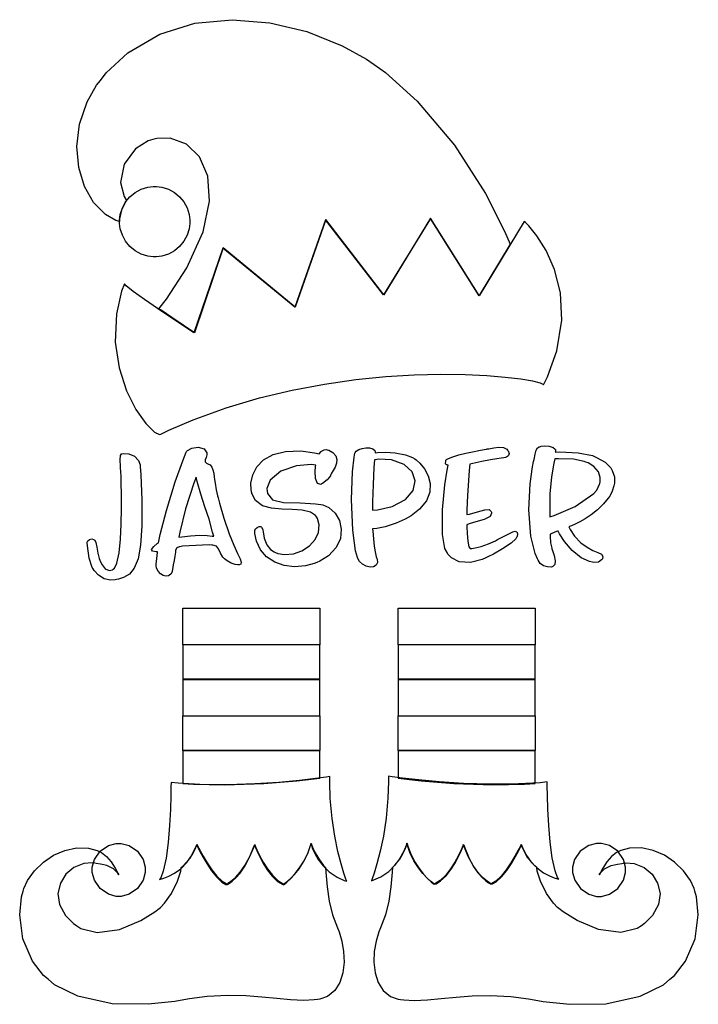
# Model space of a CAD drawing. Extents: x 2.11 to 5.51, y 0.25 to 5.17.
import ezdxf

# ---------------------------------------------------------------- set-up
doc = ezdxf.new("R2010")
doc.units = 0
doc.layers.get('0').update_dxf_attribs({"linetype": 'CONTINUOUS'})

msp = doc.modelspace()

# ---------------------------------------------------------------- linework, layer by layer
at = {"color": 95}
for points in [[(4.56668, 4.04829), (4.41249, 3.79199), (4.16769, 4.1774), (3.93435, 3.79514), (3.64481, 4.17117), (3.49164, 3.73367), (3.13226, 4.02951), (2.98753, 3.60558), (2.98753, 3.60558), (2.97228, 3.61583), (2.93218, 3.64285), (2.87543, 3.68121), (2.82667, 3.71431), (2.81044, 3.72537), (2.84864, 3.77365), (2.94943, 3.92953), (3.03082, 4.10938), (3.06287, 4.26303), (3.05414, 4.38851), (3.01297, 4.48406), (2.94781, 4.54758), (2.86708, 4.57731), (2.79997, 4.57699), (2.77919, 4.57118), (2.75624, 4.56511), (2.69336, 4.52485), (2.63633, 4.44803), (2.61817, 4.35678), (2.6359, 4.28569), (2.64899, 4.26704), (2.64324, 4.25976), (2.62261, 4.21783), (2.61356, 4.17503), (2.61356, 4.16075), (2.59489, 4.16629), (2.54303, 4.19672), (2.48356, 4.25694), (2.43787, 4.33675), (2.40896, 4.43147), (2.39958, 4.53657), (2.41271, 4.64725), (2.45107, 4.759), (2.49826, 4.84218), (2.51768, 4.86703), (2.54715, 4.905), (2.65494, 5.00385), (2.81472, 5.09782), (2.99067, 5.15218), (3.17626, 5.17031), (3.36513, 5.15543), (3.55067, 5.11094), (3.72661, 5.0401), (3.84853, 4.9726), (3.88644, 4.94618), (3.94417, 4.90614), (4.10183, 4.76357), (4.28787, 4.54372), (4.44319, 4.30067), (4.53928, 4.11285), (4.56668, 4.04829)], [(3.60314, 0.272244), (3.58637, 0.269965), (3.53549, 0.267469), (3.46843, 0.269911), (3.39942, 0.276531), (3.32579, 0.284506), (3.24501, 0.290799), (3.15457, 0.292481), (3.05186, 0.286567), (2.96349, 0.27539), (2.93435, 0.270128), (2.8904, 0.262369), (2.75689, 0.248156), (2.57656, 0.250597), (2.40554, 0.288629), (2.28868, 0.3463), (2.25624, 0.373264), (2.23351, 0.392361), (2.17796, 0.464572), (2.13004, 0.57525), (2.11399, 0.695096), (2.12272, 0.785482), (2.13124, 0.813911), (2.13525, 0.827692), (2.15386, 0.867133), (2.18832, 0.916015), (2.23226, 0.958712), (2.28342, 0.993218), (2.33951, 1.01763), (2.39828, 1.03), (2.45736, 1.02832), (2.50119, 1.01709), (2.5146, 1.01074), (2.52371, 1.00629), (2.54872, 0.987739), (2.57226, 0.960015), (2.59088, 0.928765), (2.60519, 0.903321), (2.6104, 0.895128), (2.60504, 0.903646), (2.58257, 0.925076), (2.55035, 0.941515), (2.51796, 0.949328), (2.49664, 0.952365), (2.48958, 0.95345), (2.47624, 0.955567), (2.43463, 0.952094), (2.38531, 0.932508), (2.34506, 0.898383), (2.31733, 0.853515), (2.30539, 0.801594), (2.31278, 0.746365), (2.34283, 0.691569), (2.38346, 0.651421), (2.39899, 0.64095), (2.42051, 0.626628), (2.50146, 0.60791), (2.61301, 0.622342), (2.72065, 0.667481), (2.7901, 0.709961), (2.81147, 0.7264), (2.81847, 0.731608), (2.83892, 0.754232), (2.87289, 0.802083), (2.90369, 0.86339), (2.91971, 0.914279), (2.92188, 0.931586), (2.92969, 0.938097), (2.96599, 0.979275), (2.99556, 1.03396), (3, 1.0472), (3.00097, 1.0472), (3.00407, 1.03944), (3.01481, 1.01883), (3.03103, 0.989367), (3.05154, 0.955078), (3.07514, 0.919976), (3.10075, 0.888183), (3.12711, 0.863661), (3.14621, 0.852106), (3.1531, 0.850369), (3.15294, 0.850532), (3.15479, 0.853028), (3.16314, 0.85829), (3.17692, 0.868001), (3.19515, 0.883951), (3.21664, 0.90804), (3.24024, 0.942057), (3.26497, 0.987847), (3.28413, 1.03212), (3.28961, 1.0472), (3.28961, 1.0472), (3.29243, 1.03993), (3.30067, 1.0204), (3.31375, 0.99235), (3.33128, 0.959364), (3.35265, 0.925022), (3.3775, 0.893012), (3.40522, 0.866917), (3.4274, 0.853082), (3.43544, 0.850369), (3.43668, 0.850369), (3.44043, 0.853678), (3.45264, 0.86339), (3.47017, 0.879503), (3.4911, 0.901964), (3.51367, 0.930664), (3.53586, 0.965549), (3.55593, 1.00651), (3.56868, 1.04156), (3.57189, 1.05349), (3.57189, 1.05349), (3.57547, 1.04253), (3.58735, 1.01416), (3.60921, 0.975261), (3.6334, 0.942437), (3.64268, 0.932617), (3.64492, 0.908257), (3.65164, 0.835015), (3.66146, 0.7634), (3.67904, 0.695637), (3.70275, 0.630914), (3.71149, 0.6097), (3.71576, 0.598469), (3.72553, 0.563476), (3.73406, 0.511882), (3.73594, 0.458279), (3.72993, 0.405817), (3.71485, 0.357801), (3.68946, 0.317383), (3.65261, 0.287761), (3.61578, 0.273926), (3.60314, 0.272244)], [(4.01878, 0.272244), (4.03549, 0.269965), (4.08637, 0.267469), (4.15343, 0.269911), (4.22244, 0.276531), (4.29606, 0.284506), (4.37685, 0.290799), (4.46729, 0.292481), (4.56999, 0.286567), (4.65831, 0.27539), (4.6875, 0.270128), (4.73139, 0.262369), (4.8649, 0.248156), (5.04531, 0.250597), (5.21631, 0.288629), (5.33311, 0.3463), (5.36561, 0.373264), (5.38829, 0.392361), (5.44385, 0.464572), (5.49175, 0.57525), (5.50782, 0.695096), (5.49908, 0.785482), (5.49061, 0.813911), (5.48654, 0.827692), (5.46793, 0.867133), (5.43349, 0.916015), (5.38954, 0.958712), (5.33838, 0.993218), (5.28228, 1.01763), (5.22358, 1.03), (5.16444, 1.02832), (5.12067, 1.01709), (5.10732, 1.01074), (5.09814, 1.00629), (5.07314, 0.987739), (5.04958, 0.960015), (5.03093, 0.928765), (5.01665, 0.903321), (5.01144, 0.895128), (5.01676, 0.903646), (5.03922, 0.925076), (5.07146, 0.941515), (5.10385, 0.949328), (5.12517, 0.952365), (5.13226, 0.95345), (5.14556, 0.955567), (5.18718, 0.952094), (5.23649, 0.932508), (5.27675, 0.898383), (5.30453, 0.853515), (5.31646, 0.801594), (5.30908, 0.746365), (5.27903, 0.691569), (5.23844, 0.651421), (5.22293, 0.64095), (5.20133, 0.626628), (5.12039, 0.60791), (5.00885, 0.622342), (4.90121, 0.667481), (4.83176, 0.709961), (4.81044, 0.7264), (4.80339, 0.731608), (4.78288, 0.754232), (4.74892, 0.802083), (4.7181, 0.86339), (4.7021, 0.914279), (4.69997, 0.931586), (4.69217, 0.938097), (4.65582, 0.979275), (4.62625, 1.03396), (4.62185, 1.0472), (4.62185, 1.0472), (4.61774, 1.03944), (4.60699, 1.01883), (4.59076, 0.989367), (4.57026, 0.955078), (4.54665, 0.919976), (4.52106, 0.888183), (4.49468, 0.863661), (4.47558, 0.852051), (4.46875, 0.850369), (4.46886, 0.850478), (4.46701, 0.853028), (4.45865, 0.85829), (4.44488, 0.868001), (4.42665, 0.883951), (4.40522, 0.90804), (4.38157, 0.942057), (4.35688, 0.987847), (4.33772, 1.03212), (4.33231, 1.0472), (4.33231, 1.0472), (4.32943, 1.03993), (4.32124, 1.0204), (4.30811, 0.99235), (4.29064, 0.959364), (4.26921, 0.925022), (4.24442, 0.893012), (4.21664, 0.866917), (4.19444, 0.853082), (4.18647, 0.850369), (4.18517, 0.850369), (4.18143, 0.853678), (4.16922, 0.86339), (4.15169, 0.879503), (4.13069, 0.901964), (4.10818, 0.930664), (4.08594, 0.965549), (4.06592, 1.00651), (4.05317, 1.04156), (4.05003, 1.05349), (4.05003, 1.05349), (4.04639, 1.04253), (4.0345, 1.01416), (4.01264, 0.975261), (3.98839, 0.942437), (3.97917, 0.932617), (3.97689, 0.908257), (3.97017, 0.835015), (3.96039, 0.7634), (3.94282, 0.695637), (3.91917, 0.630914), (3.91043, 0.6097), (3.90597, 0.598525), (3.89606, 0.563476), (3.88732, 0.511882), (3.88542, 0.458279), (3.8915, 0.405817), (3.90674, 0.357801), (3.93224, 0.317383), (3.96918, 0.287761), (4.00608, 0.273926), (4.01878, 0.272244)]]:
    msp.add_lwpolyline(points, close=True, dxfattribs=at)
at = {"color": 240}
for points in [[(2.78961, 4.33681), (2.79839, 4.33681), (2.82493, 4.33322), (2.85792, 4.32297), (2.88781, 4.30669), (2.9139, 4.28515), (2.93544, 4.25906), (2.95171, 4.22917), (2.96197, 4.19618), (2.9656, 4.16965), (2.9656, 4.16075), (2.9656, 4.15196), (2.96197, 4.12543), (2.95171, 4.09239), (2.93544, 4.0625), (2.9139, 4.03646), (2.88781, 4.01492), (2.85792, 3.99864), (2.82493, 3.98833), (2.79839, 3.98469), (2.78961, 3.98469), (2.78071, 3.98469), (2.75418, 3.98833), (2.72119, 3.99864), (2.69129, 4.01492), (2.66521, 4.03646), (2.64367, 4.0625), (2.62739, 4.09239), (2.61714, 4.12543), (2.61356, 4.15196), (2.61356, 4.16075), (2.61356, 4.16965), (2.61714, 4.19618), (2.62739, 4.22917), (2.64367, 4.25906), (2.66521, 4.28515), (2.69129, 4.30669), (2.72119, 4.32297), (2.75418, 4.33322), (2.78071, 4.33681), (2.78961, 4.33681)], [(4.73335, 3.34517), (4.75396, 3.38547), (4.79997, 3.51449), (4.82508, 3.66803), (4.81819, 3.80414), (4.78879, 3.92106), (4.74636, 4.01704), (4.70047, 4.09033), (4.66064, 4.13917), (4.64318, 4.15722), (4.63644, 4.16178), (4.41249, 3.78993), (4.16769, 4.17638), (3.93332, 3.79411), (3.64378, 4.17014), (3.48958, 3.73264), (3.13021, 4.02849), (2.9854, 3.60449), (2.9854, 3.60449), (2.96951, 3.61507), (2.92779, 3.6429), (2.86925, 3.68224), (2.80285, 3.72732), (2.73747, 3.77235), (2.68218, 3.81153), (2.64583, 3.83908), (2.63747, 3.84928), (2.63747, 3.84928), (2.62364, 3.81358), (2.59804, 3.70025), (2.59179, 3.55881), (2.61111, 3.42914), (2.64811, 3.31521), (2.69526, 3.22114), (2.74468, 3.15088), (2.78874, 3.10861), (2.81347, 3.09625), (2.81976, 3.09825), (2.85969, 3.11768), (2.98236, 3.17019), (3.14719, 3.23031), (3.31256, 3.27951), (3.47672, 3.31879), (3.63803, 3.34896), (3.79471, 3.37104), (3.9451, 3.38585), (4.08746, 3.39438), (4.22011, 3.39751), (4.34136, 3.39615), (4.44943, 3.39122), (4.54269, 3.38363), (4.61942, 3.37435), (4.6779, 3.36421), (4.71647, 3.35422), (4.73101, 3.34868), (4.73335, 3.34517)], [(3.66461, 1.38683), (3.66461, 1.38683), (3.64611, 1.38395), (3.59418, 1.37674), (3.51394, 1.36719), (3.41064, 1.35742), (3.2895, 1.3495), (3.15565, 1.34554), (3.01438, 1.34755), (2.90657, 1.35395), (2.87082, 1.35764), (2.87082, 1.35303), (2.87067, 1.33919), (2.86974, 1.29118), (2.86746, 1.22238), (2.86313, 1.14155), (2.85613, 1.05735), (2.84576, 0.978569), (2.83143, 0.913954), (2.81933, 0.881022), (2.8125, 0.872233), (2.81267, 0.871853), (2.81879, 0.873156), (2.83529, 0.878147), (2.85932, 0.888021), (2.88813, 0.903754), (2.91917, 0.926215), (2.94976, 0.956326), (2.97721, 0.995008), (2.99474, 1.03065), (2.99897, 1.04308), (2.99897, 1.04308), (3.00271, 1.03564), (3.01318, 1.01514), (3.02924, 0.985678), (3.04969, 0.951281), (3.0734, 0.916124), (3.09912, 0.884169), (3.12571, 0.859483), (3.14507, 0.847874), (3.15207, 0.846192), (3.15192, 0.846463), (3.15435, 0.84885), (3.16297, 0.854113), (3.17681, 0.863824), (3.19488, 0.879775), (3.21615, 0.903863), (3.23947, 0.937935), (3.26394, 0.983724), (3.28304, 1.02799), (3.28851, 1.04308), (3.28851, 1.04308), (3.29135, 1.03608), (3.29958, 1.01671), (3.31267, 0.988661), (3.33018, 0.955567), (3.35157, 0.921115), (3.37642, 0.888997), (3.40414, 0.862793), (3.42632, 0.848904), (3.43435, 0.846192), (3.43435, 0.846192), (3.43864, 0.849121), (3.45036, 0.858615), (3.46761, 0.874621), (3.4885, 0.896972), (3.51112, 0.925726), (3.53364, 0.960775), (3.55419, 1.00201), (3.56749, 1.03727), (3.57086, 1.04932), (3.57086, 1.04932), (3.57269, 1.04302), (3.57889, 1.0261), (3.59017, 1.00141), (3.60726, 0.971843), (3.63103, 0.940429), (3.66222, 0.910047), (3.70161, 0.883518), (3.73753, 0.867458), (3.75, 0.863878), (3.74972, 0.86415), (3.74582, 0.874294), (3.73562, 0.903592), (3.7214, 0.950196), (3.70535, 1.01248), (3.68951, 1.08892), (3.676, 1.17784), (3.66699, 1.27767), (3.66422, 1.35959), (3.66461, 1.38683)], [(3.87294, 0.865994), (3.88525, 0.869683), (3.92068, 0.88596), (3.95979, 0.912543), (3.99094, 0.942979), (4.01481, 0.974337), (4.03217, 1.00374), (4.04368, 1.02832), (4.05007, 1.04514), (4.05208, 1.05138), (4.05208, 1.05138), (4.05533, 1.03933), (4.06842, 1.00402), (4.08876, 0.962674), (4.11128, 0.927518), (4.13396, 0.898654), (4.15494, 0.876193), (4.17231, 0.860243), (4.18414, 0.850911), (4.18853, 0.848253), (4.18853, 0.848253), (4.1965, 0.850965), (4.21869, 0.864854), (4.24647, 0.89106), (4.27126, 0.923232), (4.29269, 0.957682), (4.31017, 0.990722), (4.32329, 1.01877), (4.33149, 1.03814), (4.33436, 1.04514), (4.33436, 1.04514), (4.33963, 1.03), (4.35824, 0.98546), (4.38232, 0.939561), (4.40554, 0.90549), (4.42681, 0.881511), (4.44504, 0.865614), (4.45915, 0.856065), (4.4681, 0.850911), (4.47092, 0.848579), (4.47081, 0.848253), (4.47775, 0.849826), (4.49713, 0.861219), (4.52376, 0.885633), (4.54949, 0.917426), (4.57319, 0.952582), (4.59364, 0.986979), (4.60969, 1.0166), (4.62017, 1.03733), (4.62397, 1.04514), (4.62397, 1.04514), (4.62804, 1.03272), (4.64535, 0.997071), (4.67269, 0.958442), (4.70324, 0.928331), (4.73438, 0.905871), (4.76329, 0.890136), (4.78743, 0.880208), (4.80404, 0.875271), (4.81017, 0.873861), (4.81044, 0.874294), (4.80354, 0.882867), (4.79144, 0.915419), (4.77713, 0.979601), (4.76676, 1.05821), (4.75976, 1.14242), (4.75543, 1.22347), (4.7531, 1.29253), (4.75217, 1.34087), (4.75206, 1.35503), (4.75206, 1.3597), (4.71625, 1.35612), (4.60846, 1.34993), (4.46718, 1.34804), (4.33333, 1.35205), (4.21218, 1.35986), (4.10894, 1.36952), (4.02869, 1.37896), (3.97678, 1.38607), (3.95833, 1.38889), (3.95833, 1.38889), (3.95861, 1.36149), (3.95557, 1.27908), (3.94629, 1.17877), (3.93267, 1.08952), (3.91678, 1.01302), (3.90076, 0.950792), (3.88672, 0.904514), (3.87674, 0.875706), (3.87294, 0.865994), (3.87294, 0.865994)], [(2.60938, 1.05241), (2.62218, 1.05241), (2.66075, 1.04205), (2.70285, 1.01362), (2.73122, 0.971571), (2.74164, 0.932997), (2.74164, 0.920139), (2.74164, 0.907335), (2.73122, 0.868761), (2.70285, 0.82666), (2.66075, 0.798286), (2.62218, 0.787869), (2.60938, 0.787869), (2.59651, 0.787869), (2.55794, 0.798286), (2.5159, 0.82666), (2.48747, 0.868761), (2.47711, 0.907335), (2.47711, 0.920139), (2.47711, 0.933106), (2.48747, 0.972006), (2.5159, 1.01405), (2.55794, 1.04216), (2.59651, 1.05241), (2.60938, 1.05241)], [(4.87918, 0.920139), (4.87918, 0.907335), (4.88954, 0.868761), (4.91797, 0.82666), (4.96001, 0.798286), (4.99858, 0.787869), (5.01144, 0.787869), (5.02431, 0.787869), (5.06288, 0.798286), (5.10493, 0.82666), (5.13331, 0.868761), (5.14378, 0.907335), (5.14378, 0.920139), (5.14378, 0.932997), (5.13331, 0.971571), (5.10493, 1.01362), (5.06288, 1.04205), (5.02431, 1.05241), (5.01144, 1.05241), (4.99849, 1.05241), (4.95958, 1.04216), (4.91754, 1.01405), (4.88943, 0.972006), (4.87918, 0.933106), (4.87918, 0.920139)]]:
    msp.add_lwpolyline(points, close=True, dxfattribs=at)
at = {"color": 0}
for points in [[(2.80311, 2.50971), (2.79704, 2.5096), (2.77869, 2.51264), (2.77365, 2.52214), (2.78461, 2.53683), (2.80214, 2.55126), (2.80832, 2.55556), (2.81668, 2.59614), (2.84787, 2.71653), (2.89187, 2.86029), (2.92931, 2.96576), (2.94656, 3.00874), (2.94894, 3.01183), (2.95335, 3.01747), (2.97412, 3.02849), (3.00726, 3.03331), (3.03651, 3.02431), (3.04969, 3.00569), (3.05003, 2.99929), (3.05012, 2.99507), (3.0471, 2.98221), (3.04167, 2.97), (3.0409, 2.96078), (3.04893, 2.95378), (3.05208, 2.95242), (3.05572, 2.95085), (3.06597, 2.94422), (3.07503, 2.93375), (3.08062, 2.92036), (3.08421, 2.9031), (3.08712, 2.88124), (3.09088, 2.85389), (3.09674, 2.82026), (3.10357, 2.78965), (3.10622, 2.77951), (3.11285, 2.75418), (3.1351, 2.67876), (3.16157, 2.60086), (3.18463, 2.54292), (3.20313, 2.50179), (3.21588, 2.4745), (3.22194, 2.45801), (3.22011, 2.44922), (3.21212, 2.44564), (3.20936, 2.44515), (3.20503, 2.4445), (3.19146, 2.44629), (3.17117, 2.45324), (3.15147, 2.46446), (3.13889, 2.47456), (3.13542, 2.47846), (3.13021, 2.48415), (3.11789, 2.50412), (3.10872, 2.52496), (3.09776, 2.53901), (3.08068, 2.54411), (3.07497, 2.54411), (3.06142, 2.54519), (2.92865, 2.53814), (2.91564, 2.53575), (2.91222, 2.53554), (2.89996, 2.53006), (2.89399, 2.51833), (2.89378, 2.51492), (2.89296, 2.50819), (2.88997, 2.48801), (2.88618, 2.46679), (2.882, 2.44433), (2.87819, 2.42156), (2.87706, 2.4139), (2.87608, 2.40983), (2.8699, 2.39833), (2.85878, 2.38997), (2.84532, 2.38807), (2.83111, 2.39176), (2.81754, 2.40028), (2.80632, 2.41276), (2.79889, 2.42833), (2.7966, 2.44179), (2.79688, 2.44618), (2.79736, 2.44879), (2.79997, 2.4776), (2.80257, 2.50689), (2.80311, 2.50971)], [(3.33018, 2.62011), (3.33106, 2.60969), (3.33718, 2.57856), (3.35026, 2.54579), (3.36914, 2.52186), (3.38715, 2.50928), (3.39378, 2.50663), (3.40424, 2.5025), (3.43853, 2.4969), (3.48351, 2.50065), (3.52582, 2.51568), (3.56261, 2.53982), (3.5911, 2.57101), (3.60835, 2.60699), (3.61154, 2.64561), (3.60308, 2.67606), (3.59793, 2.68474), (3.59267, 2.69217), (3.56814, 2.70828), (3.52632, 2.71907), (3.477, 2.72244), (3.42458, 2.72353), (3.37358, 2.72771), (3.3285, 2.74013), (3.29378, 2.76606), (3.27626, 2.7991), (3.27399, 2.81076), (3.27171, 2.8209), (3.27067, 2.85254), (3.27919, 2.89475), (3.30012, 2.93457), (3.3341, 2.96924), (3.38157, 2.99593), (3.44325, 3.01187), (3.51964, 3.01432), (3.58886, 3.00553), (3.61143, 3.00032), (3.61171, 3.0006), (3.62213, 3.01107), (3.62397, 3.01286), (3.62603, 3.01471), (3.63683, 3.0204), (3.64919, 3.02094), (3.65207, 3.02013), (3.65935, 3.0179), (3.67996, 3.00711), (3.6951, 2.99067), (3.70019, 2.97206), (3.69792, 2.95269), (3.69092, 2.93386), (3.68192, 2.91672), (3.67361, 2.90272), (3.66954, 2.89561), (3.66872, 2.89307), (3.66769, 2.89025), (3.65181, 2.87044), (3.62864, 2.85167), (3.62397, 2.84928), (3.62022, 2.84744), (3.604, 2.852), (3.59343, 2.87679), (3.5911, 2.91162), (3.59358, 2.93631), (3.59581, 2.94413), (3.57189, 2.94613), (3.49914, 2.93961), (3.41928, 2.91265), (3.36669, 2.86888), (3.35038, 2.82693), (3.35211, 2.81392), (3.35363, 2.80251), (3.3775, 2.77083), (3.4336, 2.75738), (3.51585, 2.75532), (3.59413, 2.75043), (3.61979, 2.74621), (3.63015, 2.74447), (3.65994, 2.73128), (3.69168, 2.70361), (3.71311, 2.6665), (3.72233, 2.62332), (3.71756, 2.57736), (3.69678, 2.53207), (3.65826, 2.49067), (3.61535, 2.46317), (3.59999, 2.4566), (3.58658, 2.45096), (3.54417, 2.43956), (3.4891, 2.43479), (3.43679, 2.44129), (3.38943, 2.45833), (3.34907, 2.48497), (3.31771, 2.52035), (3.29753, 2.56364), (3.29053, 2.60135), (3.29064, 2.61388), (3.29064, 2.61654), (3.29372, 2.62435), (3.30154, 2.63254), (3.31168, 2.63661), (3.31976, 2.63596), (3.32189, 2.63471), (3.32292, 2.63396), (3.32992, 2.62196), (3.33018, 2.62011)], [(3.87918, 2.62532), (3.8801, 2.61262), (3.88286, 2.57443), (3.88607, 2.5389), (3.891, 2.50965), (3.89746, 2.4854), (3.90001, 2.47743), (3.90175, 2.47271), (3.90332, 2.45703), (3.89714, 2.44325), (3.88396, 2.43576), (3.86637, 2.43425), (3.8469, 2.43838), (3.82818, 2.44786), (3.81272, 2.4624), (3.80447, 2.47657), (3.80311, 2.48161), (3.79406, 2.51476), (3.78065, 2.61794), (3.77419, 2.77149), (3.77908, 2.91054), (3.78618, 2.98372), (3.79064, 3.00347), (3.79118, 3.00635), (3.79699, 3.01406), (3.8099, 3.02214), (3.82699, 3.0275), (3.84581, 3.02989), (3.86404, 3.02919), (3.87935, 3.02501), (3.88932, 3.01719), (3.89208, 3.00831), (3.89165, 3.00553), (3.90397, 3.00657), (3.94114, 3.00786), (3.99257, 3.00515), (4.04297, 2.99485), (4.07878, 2.98085), (4.08957, 2.97428), (4.09651, 2.97), (4.11535, 2.95378), (4.139, 2.92535), (4.15728, 2.89068), (4.16704, 2.8514), (4.16499, 2.80919), (4.148, 2.76574), (4.11285, 2.72265), (4.07129, 2.69026), (4.05626, 2.68158), (4.04199, 2.67356), (3.99681, 2.65349), (3.94233, 2.63553), (3.9005, 2.62651), (3.882, 2.62457), (3.87918, 2.62532)], [(4.24582, 2.96804), (4.24783, 2.97092), (4.25803, 2.97661), (4.28082, 2.98551), (4.31076, 2.99436), (4.34462, 3.00282), (4.37901, 3.01047), (4.4106, 3.01687), (4.43608, 3.0216), (4.44808, 3.02371), (4.4521, 3.02431), (4.46018, 3.02572), (4.48443, 3.03043), (4.5109, 3.03386), (4.53347, 3.03125), (4.54975, 3.023), (4.55414, 3.0191), (4.55621, 3.01574), (4.56114, 3.00179), (4.55881, 2.99149), (4.55729, 2.9899), (4.55567, 2.9885), (4.55046, 2.98454), (4.544, 2.98156), (4.53526, 2.97982), (4.5216, 2.97814), (4.50038, 2.97532), (4.46907, 2.97017), (4.42503, 2.96158), (4.38043, 2.95176), (4.36561, 2.94824), (4.36247, 2.91596), (4.35363, 2.79139), (4.35101, 2.72), (4.35101, 2.69618), (4.36426, 2.69889), (4.4036, 2.70925), (4.43967, 2.71951), (4.46192, 2.72097), (4.47185, 2.71143), (4.47293, 2.70763), (4.47418, 2.70313), (4.46615, 2.68614), (4.43696, 2.67247), (4.39524, 2.66075), (4.3616, 2.65007), (4.35101, 2.64513), (4.35081, 2.63433), (4.35157, 2.60172), (4.35476, 2.56315), (4.36051, 2.53586), (4.36714, 2.52615), (4.36876, 2.52636), (4.37468, 2.52686), (4.39253, 2.52946), (4.42236, 2.53668), (4.45925, 2.54997), (4.49317, 2.56543), (4.50418, 2.57118), (4.51676, 2.57764), (4.55431, 2.59754), (4.58035, 2.61089), (4.59244, 2.61356), (4.59912, 2.60938), (4.60101, 2.60764), (4.60232, 2.60661), (4.60439, 2.59858), (4.60129, 2.58735), (4.59999, 2.58475), (4.595, 2.5759), (4.57178, 2.55399), (4.52903, 2.52447), (4.48292, 2.49908), (4.45437, 2.48503), (4.44476, 2.48058), (4.42703, 2.47228), (4.36925, 2.45714), (4.31233, 2.46001), (4.27322, 2.47971), (4.25489, 2.49908), (4.25103, 2.50663), (4.24046, 2.52658), (4.22928, 2.59722), (4.22797, 2.71978), (4.23975, 2.84483), (4.25146, 2.91883), (4.25726, 2.94303), (4.25726, 2.94358), (4.25103, 2.94515), (4.24897, 2.94515), (4.24778, 2.94515), (4.24425, 2.95074), (4.24501, 2.96414), (4.24582, 2.96804)], [(4.8604, 2.63471), (4.86621, 2.62256), (4.88857, 2.58843), (4.91982, 2.55544), (4.9515, 2.53282), (4.98107, 2.51758), (5.00592, 2.50683), (5.02344, 2.49761), (5.03097, 2.48708), (5.0281, 2.47538), (5.02604, 2.47222), (5.02419, 2.46963), (5.00803, 2.4591), (4.9846, 2.45632), (4.97917, 2.45763), (4.96436, 2.46126), (4.9221, 2.48058), (4.87668, 2.51622), (4.83925, 2.56164), (4.81401, 2.60058), (4.80626, 2.61388), (4.80442, 2.61339), (4.79075, 2.60846), (4.77132, 2.60038), (4.76665, 2.59825), (4.76665, 2.58768), (4.76899, 2.55583), (4.77447, 2.52875), (4.77604, 2.52431), (4.77903, 2.51622), (4.787, 2.49143), (4.79215, 2.46511), (4.7895, 2.44596), (4.78071, 2.43619), (4.77707, 2.43474), (4.77111, 2.43425), (4.75304, 2.43446), (4.73356, 2.43967), (4.71756, 2.45231), (4.70676, 2.46847), (4.70415, 2.47428), (4.69151, 2.50103), (4.67014, 2.58914), (4.6595, 2.72043), (4.66618, 2.85047), (4.67811, 2.9344), (4.68435, 2.96181), (4.68636, 2.97086), (4.69217, 2.99799), (4.69764, 3.01915), (4.70426, 3.03011), (4.71262, 3.03483), (4.7156, 3.03575), (4.7214, 3.03765), (4.73996, 3.0401), (4.76275, 3.03836), (4.78119, 3.03196), (4.79075, 3.02528), (4.79269, 3.02225), (4.79318, 3.02149), (4.79318, 3.00999), (4.79269, 3.00868), (4.81456, 3.0095), (4.90739, 3.00558), (4.97786, 2.99126), (4.98856, 2.98682), (4.99918, 2.98242), (5.04178, 2.95779), (5.07026, 2.92953), (5.07394, 2.92329), (5.07758, 2.91704), (5.088, 2.88569), (5.088, 2.85374), (5.08649, 2.84722), (5.08518, 2.84071), (5.07704, 2.81338), (5.06689, 2.79232), (5.06456, 2.7889), (5.05757, 2.77897), (5.03435, 2.75082), (5.00304, 2.71957), (4.97194, 2.69444), (4.94217, 2.67469), (4.91493, 2.65961), (4.89139, 2.64844), (4.87283, 2.6404), (4.86339, 2.63629), (4.8604, 2.63471)], [(2.5146, 2.46907), (2.51708, 2.46289), (2.52658, 2.44499), (2.54215, 2.42589), (2.56087, 2.41699), (2.5779, 2.42031), (2.58231, 2.42329), (2.58843, 2.42833), (2.59901, 2.45296), (2.61074, 2.50521), (2.61817, 2.57286), (2.62224, 2.64882), (2.62369, 2.72597), (2.62343, 2.79715), (2.62218, 2.85519), (2.62125, 2.88363), (2.62082, 2.89307), (2.62011, 2.90392), (2.61806, 2.93636), (2.61703, 2.96978), (2.61893, 2.99164), (2.62315, 3), (2.625, 3.00032), (2.63351, 3.00125), (2.65978, 2.99924), (2.68875, 2.98813), (2.70876, 2.96724), (2.71647, 2.94444), (2.71669, 2.93679), (2.71924, 2.89507), (2.72456, 2.76964), (2.7251, 2.64046), (2.71869, 2.544), (2.70583, 2.4751), (2.68701, 2.4286), (2.6626, 2.39925), (2.63308, 2.38183), (2.60758, 2.37337), (2.59896, 2.37121), (2.59136, 2.36936), (2.56749, 2.36811), (2.53657, 2.37528), (2.50738, 2.39393), (2.4866, 2.41683), (2.48122, 2.42535), (2.47706, 2.43213), (2.46115, 2.47797), (2.45258, 2.54047), (2.4521, 2.55556), (2.4521, 2.55778), (2.45508, 2.56429), (2.463, 2.57146), (2.47401, 2.57433), (2.48383, 2.57194), (2.48643, 2.57015), (2.48958, 2.56793), (2.4955, 2.55599), (2.49972, 2.53331), (2.50429, 2.50379), (2.51118, 2.47743), (2.5146, 2.46907)], [(3.87815, 2.71804), (3.90289, 2.71983), (3.97651, 2.73649), (4.04383, 2.77121), (4.08176, 2.81597), (4.09201, 2.86442), (4.07628, 2.91037), (4.03618, 2.94749), (3.97336, 2.96951), (3.91015, 2.97282), (3.8896, 2.97017), (3.88857, 2.97017), (3.88558, 2.93153), (3.88189, 2.84608), (3.87918, 2.75965), (3.87815, 2.72846), (3.87815, 2.71804)], [(4.76563, 2.68474), (4.78618, 2.69103), (4.89165, 2.73682), (4.98465, 2.80138), (4.99897, 2.817), (5.00028, 2.81831), (5.01329, 2.84776), (5.0146, 2.85243), (5.01665, 2.85921), (5.01758, 2.88108), (5.00831, 2.90944), (4.98497, 2.93593), (4.95617, 2.95426), (4.94586, 2.95865), (4.93778, 2.96208), (4.88303, 2.97276), (4.8086, 2.9751), (4.79064, 2.97428), (4.7845, 2.95269), (4.77294, 2.88585), (4.76563, 2.80024), (4.76454, 2.72928), (4.76535, 2.69385), (4.76563, 2.68474)], [(3.08436, 2.58783), (3.07904, 2.60921), (3.06087, 2.67264), (3.04021, 2.7354), (3.01975, 2.79833), (3.00201, 2.86225), (2.99685, 2.88368), (2.98514, 2.85297), (2.94293, 2.72538), (2.91433, 2.60818), (2.9094, 2.58263), (2.92421, 2.58485), (2.96907, 2.59006), (3.01519, 2.59267), (3.05214, 2.59158), (3.07633, 2.58903), (3.08436, 2.58783)], [(2.93024, 2.22846), (3.61561, 2.22846), (3.61561, 2.04514), (2.93024, 2.04514), (2.93024, 2.22846)], [(4.00624, 2.22846), (4.69168, 2.22846), (4.69168, 2.04514), (4.00624, 2.04514), (4.00624, 2.22846)], [(2.93024, 1.69097), (3.61561, 1.69097), (3.61561, 1.87326), (2.93024, 1.87326), (2.93024, 1.69097)], [(4.00624, 1.69097), (4.69168, 1.69097), (4.69168, 1.87326), (4.00624, 1.87326), (4.00624, 1.69097)], [(2.93024, 1.35243), (2.98253, 1.34858), (3.14014, 1.34554), (3.33539, 1.35178), (3.4994, 1.36491), (3.58669, 1.37457), (3.61561, 1.37847), (3.61561, 1.51594), (2.93024, 1.51594), (2.93024, 1.35243)], [(4.69168, 1.51492), (4.00624, 1.51492), (4.00624, 1.37847), (4.03461, 1.37457), (4.12136, 1.36491), (4.28526, 1.35178), (4.48096, 1.34554), (4.63917, 1.34858), (4.69168, 1.35243), (4.69168, 1.51492)]]:
    msp.add_lwpolyline(points, close=True, dxfattribs=at)
at = {"color": 7}
for points in [[(2.93024, 2.04514), (2.93024, 1.87121), (3.61561, 1.87121), (3.61561, 2.04514), (2.93024, 2.04514)], [(4.00624, 2.04514), (4.00624, 1.87121), (4.69168, 1.87121), (4.69168, 2.04514), (4.00624, 2.04514)], [(3.61561, 1.69097), (3.61561, 1.51704), (2.93024, 1.51704), (2.93024, 1.69097), (3.61561, 1.69097)], [(4.69168, 1.69097), (4.69168, 1.51704), (4.00624, 1.51704), (4.00624, 1.69097), (4.69168, 1.69097)]]:
    msp.add_lwpolyline(points, close=True, dxfattribs=at)

doc.saveas('drawing.dxf')
